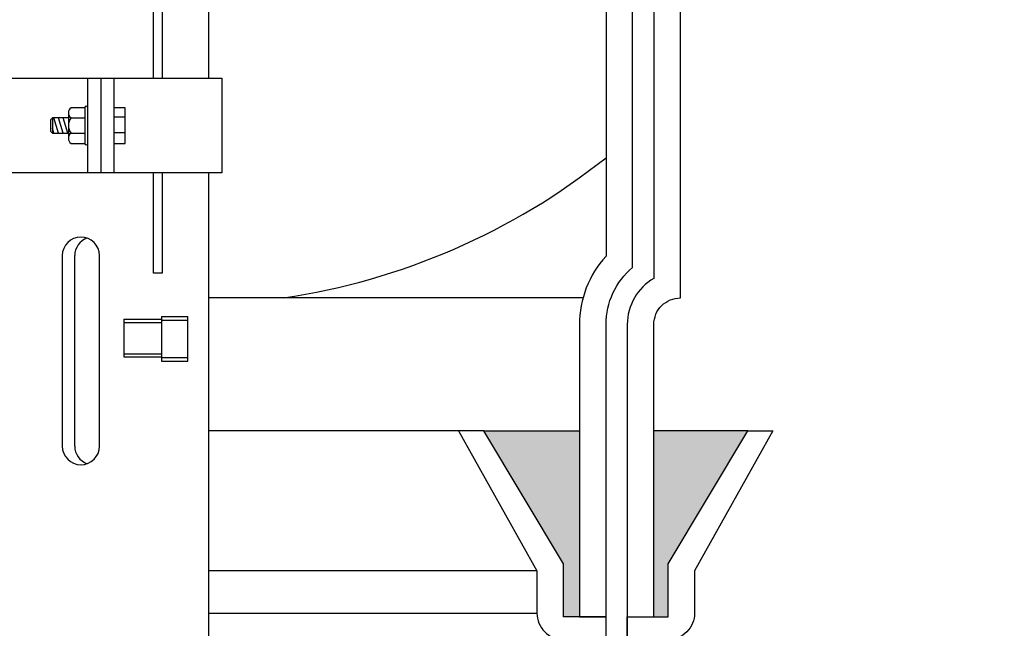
# Model space of a CAD drawing. Extents: x 1081 to 2220, y 0 to 2796.
# Tile 40 of 161: x 1791.61 to 1800.87, y 355.91 to 361.63. Entities that reach past the tile are written whole.
import ezdxf

# ---------------------------------------------------------------- set-up
doc = ezdxf.new("R2010")
doc.units = 0
doc.header["$MEASUREMENT"] = 0
doc.header["$PDSIZE"] = 1
doc.layers.get('DEFPOINTS').update_dxf_attribs({"linetype": 'CONTINUOUS'})
for name, color, linetype in [('DIM', 3, 'CONTINUOUS'), ('FRP-COLLAR', 1, 'CONTINUOUS'), ('FRP-SUMP', 2, 'CONTINUOUS'), ('PROBE', 2, 'CONTINUOUS')]:
    doc.layers.add(name, color=color, linetype=linetype)
doc.styles.add('SIMPLEX', font='simplex')
doc.dimstyles.new('DIM64', dxfattribs={"dimscale": 64, "dimtxt": 0.09375, "dimasz": 0.09375, "dimexe": 0.0625, "dimexo": 0.0625, "dimgap": 0.046875, "dimtad": 1, "dimdec": 4, "dimzin": 3, "dimdsep": 46, "dimlunit": 4, "dimtxsty": 'SIMPLEX', "dimcen": 0, "dimclrd": 256, "dimclre": 256, "dimclrt": 256, "dimadec": 0, "dimazin": 0, "dimtfac": 1, "dimtdec": 4, "dimtmove": 0, "dimatfit": 3, "dimfxl": 1, "dimfrac": 2, "dimtolj": 1, "dimtzin": 0, "dimarcsym": 0})

# ---------------------------------------------------------------- blocks, each defined once
blk = doc.blocks.new('*D23')
at = {"layer": 'DEFPOINTS', "color": 0, "transparency": 16777216}
for p in [(1389.6218, 410.0074), (1911.1218, 410.0074), (1911.1218, 136.5159)]:
    blk.add_point(p, dxfattribs=at)
at = {"layer": 'DIM', "lineweight": -2, "transparency": 16777216}
for p, q in [((1389.6218, 406.0074), (1389.6218, 132.5159)), ((1911.1218, 406.0074), (1911.1218, 132.5159)), ((1395.6218, 136.5159), (1905.1218, 136.5159))]:
    blk.add_line(p, q, dxfattribs=at)
at = {"layer": 'DIM', "transparency": 16777216}
for points in [[(1395.6218, 137.5159), (1395.6218, 135.5159), (1389.6218, 136.5159)], [(1905.1218, 137.5159), (1905.1218, 135.5159), (1911.1218, 136.5159)]]:
    blk.add_solid(points, dxfattribs=at)
at = {"layer": 'DIM', "transparency": 16777216, "insert": (1650.3718, 144.0873), "char_height": 6, "attachment_point": 5, "style": 'SIMPLEX'}
blk.add_mtext('\\A1;43\'-5 1/2" (F.V. TANK SLAB)', dxfattribs=at)

msp = doc.modelspace()

# ---------------------------------------------------------------- hatches: boundary and pattern name
at = {"layer": 'FRP-SUMP'}
for points in [[(1795.9718, 357.76592), (1796.8718, 357.76592), (1796.8718, 356.01592), (1796.7218, 356.01592), (1796.7218, 356.51592)], [(1797.5718, 357.76592), (1798.45525, 357.76592), (1797.70525, 356.51592), (1797.70525, 356.01592), (1797.5718, 356.01592)]]:
    msp.add_hatch(color=256, dxfattribs=at).paths.add_polyline_path(points)

# ---------------------------------------------------------------- linework, layer by layer
at = {"layer": 'FRP-COLLAR', "color": 7, "linetype": 'Continuous'}
for p, q in [((1795.73528, 357.76592), (1793.38256, 357.76592)), ((1796.47181, 356.45069), (1793.38256, 356.45069)), ((1793.38256, 356.05233), (1796.47181, 356.05233))]:
    msp.add_line(p, q, dxfattribs=at)
at = {"layer": 'FRP-COLLAR'}
for points in [[(1797.12181, 351.51592), (1797.12181, 356.01592), (1796.87181, 356.01592), (1796.72181, 356.01592), (1796.72181, 356.51592), (1795.97181, 357.76592), (1795.73528, 357.76592), (1796.47181, 356.45069), (1796.47181, 356.05233, 0.4142136), (1796.72181, 355.80233), (1796.87181, 355.80233), (1796.87181, 351.51592)], [(1797.32181, 351.51592), (1797.32181, 356.01592), (1797.32181, 353.51592), (1797.32181, 356.01592), (1797.32181, 353.51592), (1797.32181, 356.01592), (1797.57181, 356.01592), (1797.70527, 356.01592), (1797.70527, 356.51592), (1798.45527, 357.76592), (1798.6918, 357.76592), (1797.95527, 356.45069), (1797.95527, 356.05233, -0.4142136), (1797.70527, 355.80233), (1797.57181, 355.80233), (1797.57181, 351.51592)]]:
    msp.add_lwpolyline(points, format="xyb", close=True, dxfattribs=at)
at = {"layer": 'FRP-SUMP', "color": 7}
msp.add_line((1796.90528, 359.01592), (1793.38256, 359.01592), dxfattribs=at)
at = {"layer": 'FRP-SUMP'}
for p, q in [((1795.9718, 357.76592), (1796.8718, 357.76592)), ((1798.45525, 357.76592), (1797.5718, 357.76592))]:
    msp.add_line(p, q, dxfattribs=at)
msp.add_lwpolyline([(1797.1218, 356.01592), (1797.1218, 358.76592, -0.2216709), (1797.3718, 359.30211), (1797.3718, 377.72741, -0.2216709), (1797.1218, 378.2636), (1797.1218, 380.0136), (1796.8718, 380.0136), (1796.7218, 380.0136), (1796.7218, 380.5136), (1795.9718, 381.7636), (1795.73527, 381.7636), (1796.4718, 380.44837), (1796.4718, 380.05001, 0.4142136), (1796.7218, 379.80001), (1796.8718, 379.80001), (1796.8718, 378.2636, 0.1877632), (1797.1218, 377.62134), (1797.1218, 359.40818, 0.1877632), (1796.8718, 358.76592), (1796.8718, 356.01592), (1797.1218, 356.01592)], format="xyb", close=True, dxfattribs=at)
msp.add_lwpolyline([(1797.5718, 377.83059), (1797.5718, 359.19893, 0.2679492), (1797.3218, 358.76592), (1797.3218, 356.01592), (1797.5718, 356.01592), (1797.5718, 358.76592, -0.4142136), (1797.8218, 359.01592), (1797.8218, 378.0136)], format="xyb", dxfattribs=at)
at = {"layer": 'FRP-SUMP', "color": 7}
msp.add_arc((1793.15451, 365.31142), 6.36447, 278.442948, 308.561095, dxfattribs=at)
at = {"layer": 'PROBE'}
for p, q in [((1792.24735, 360.19233), (1792.24735, 361.08125)), ((1792.3718, 360.19233), (1792.3718, 361.08125)), ((1792.49625, 360.19233), (1792.49625, 361.08125))]:
    msp.add_line(p, q, dxfattribs=at)
at = {"layer": 'PROBE', "color": 7}
for p, q in [((1792.06529, 360.75678), (1792.06529, 360.5168)), ((1791.91412, 360.70951), (1791.91412, 360.56407)), ((1791.9723, 360.56407), (1791.92867, 360.70951)), ((1792.01593, 360.56407), (1791.9723, 360.70951)), ((1792.05957, 360.56407), (1792.01593, 360.70951)), ((1792.09015, 360.70951), (1792.21957, 360.70951)), ((1792.59806, 360.71678), (1792.49625, 360.71678)), ((1791.92867, 360.56407), (1791.91412, 360.61255)), ((1792.09015, 360.56407), (1792.21957, 360.56407)), ((1792.49625, 360.57134), (1792.59806, 360.57134)), ((1792.12476, 357.62207), (1792.12476, 359.41342)), ((1792.58703, 358.81538), (1792.58703, 358.46081)), ((1792.58703, 358.81538), (1792.93965, 358.81538)), ((1792.93965, 358.84228), (1792.93965, 358.42058)), ((1792.93965, 358.84228), (1793.18757, 358.84228)), ((1792.93965, 358.80759), (1793.18757, 358.80759)), ((1793.18757, 358.42058), (1793.18757, 358.84228)), ((1792.58703, 358.78622), (1792.93965, 358.78622)), ((1792.58703, 358.48998), (1792.93965, 358.48998)), ((1792.58703, 358.46081), (1792.93965, 358.46081)), ((1792.93965, 358.45527), (1793.18757, 358.45527)), ((1792.93965, 358.42058), (1793.18757, 358.42058))]:
    msp.add_line(p, q, dxfattribs=at)
at = {"layer": 'PROBE'}
msp.add_lwpolyline([(1793.38256, 363.75356), (1793.38256, 361.08125)], dxfattribs=at)
at = {"layer": 'PROBE', "color": 7}
for points in [[(1792.86666, 361.08125), (1792.86666, 362.15442), (1792.94553, 362.15442), (1792.94553, 361.08125)], [(1792.49625, 360.46953), (1792.59806, 360.46953), (1792.59806, 360.80405), (1792.49625, 360.80405)], [(1792.06529, 360.70951), (1791.91412, 360.70951), (1791.89572, 360.69111), (1791.89572, 360.58247), (1791.91412, 360.56407), (1792.06529, 360.56407)], [(1792.94553, 360.19233), (1792.94553, 359.2475), (1792.86666, 359.2475), (1792.86666, 360.19233)]]:
    msp.add_lwpolyline(points, dxfattribs=at)
at = {"layer": 'PROBE'}
msp.add_lwpolyline([(1791.23637, 361.08125), (1793.50722, 361.08125), (1793.50722, 360.19233), (1791.23637, 360.19233)], close=True, dxfattribs=at)
at = {"layer": 'PROBE', "color": 7}
msp.add_lwpolyline([(1792.21957, 360.80405), (1792.09015, 360.80405, 0.5260437), (1792.09015, 360.70951, 0.3419284), (1792.09015, 360.56407, 0.5260437), (1792.09015, 360.46953), (1792.21957, 360.46953)], format="xyb", dxfattribs=at)
for points in [[(1792.24735, 360.80405, 1), (1792.21957, 360.80405), (1792.21957, 360.46953, 1), (1792.24735, 360.46953)], [(1792.35725, 357.62207), (1792.35725, 359.41342, 1), (1792.00706, 359.41342), (1792.00706, 357.62207, 1)]]:
    msp.add_lwpolyline(points, format="xyb", close=True, dxfattribs=at)
at = {"layer": 'PROBE'}
msp.add_lwpolyline([(1793.38256, 360.19233), (1793.38256, 353.6937, -0.4142136), (1793.20477, 353.51592), (1791.53882, 353.51592, -0.4142136), (1791.36104, 353.6937), (1791.36104, 360.19233)], format="xyb", dxfattribs=at)
at = {"layer": 'PROBE', "color": 7}
for centre, start, end in [((1792.29986, 359.41342), 109.641034, 180), ((1792.29986, 357.62207), 180, 250.358966)]:
    msp.add_arc(centre, 0.1751, start, end, dxfattribs=at)

# ---------------------------------------------------------------- dimensions: what is measured, and where the dimension line sits
at = {"layer": 'DIM'}
dim = msp.add_linear_dim(base=(1911.12181, 136.51592), p1=(1389.62181, 410.00736), p2=(1911.12181, 410.00736), angle=0, text='<> (F.V. TANK SLAB)', dimstyle='DIM64', dxfattribs=at)
dim.commit()
dim.dimension.update_dxf_attribs({"geometry": '*D23', "text_midpoint": (1650.37181, 144.08735)})

doc.saveas('drawing.dxf')
